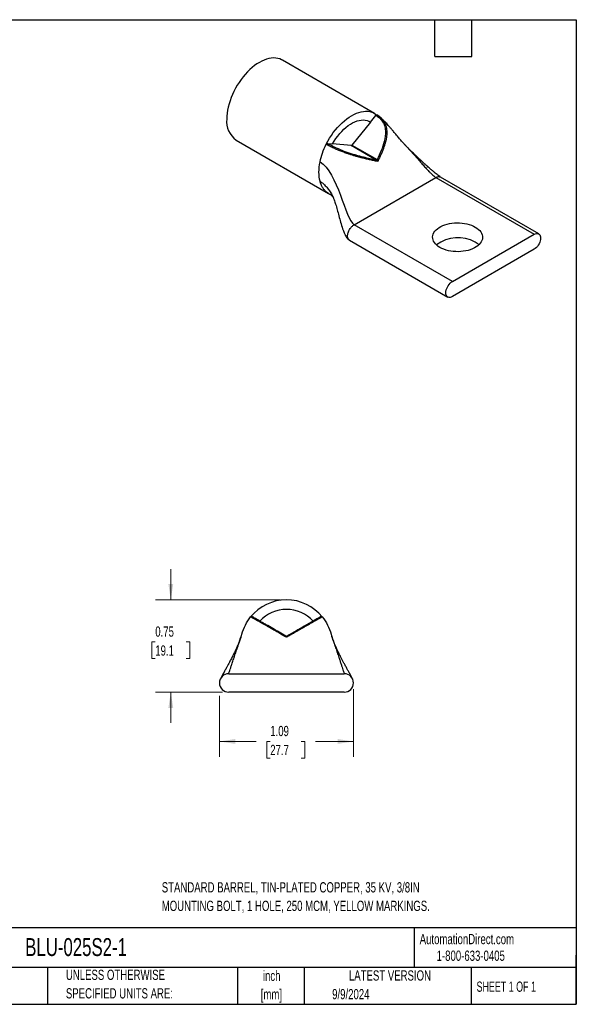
# Model space of a CAD drawing. Header units: inches. Extents: x 0.2 to 10.8, y 0.2 to 8.2.
# Tile 2 of 2: x 6.2 to 10.8, y 0.2 to 8.2. Entities that reach past the tile are written whole.
import ezdxf

# ---------------------------------------------------------------- set-up
doc = ezdxf.new("R2010")
doc.units = ezdxf.units.IN
doc.header["$MEASUREMENT"] = 0
doc.layers.add('TEXT', color=140, linetype='Continuous', lineweight=25)
doc.styles.add('SLDTEXTSTYLE0', font='TXT', dxfattribs={"width": 0.7})
doc.styles.add('SLDTEXTSTYLE1', font='TXT', dxfattribs={"width": 0.65})
doc.dimstyles.new('SLDDIMSTYLE0', dxfattribs={"dimtxt": 0.084961, "dimasz": 0.13, "dimexe": 0, "dimexo": 0.0625, "dimgap": 0.02124, "dimtad": 0, "dimtih": 1, "dimtoh": 1, "dimrnd": 1e-09, "dimdsep": 46, "dimtxsty": 'SLDTEXTSTYLE0', "dimsah": 1, "dimcen": 0.09, "dimadec": 0, "dimazin": 2, "dimtfac": 1, "dimtmove": 0, "dimatfit": 0, "dimfxl": 0, "dimfrac": 2, "dimtolj": 1, "dimtzin": 12, "dimarcsym": 0})
doc.dimstyles.new('SLDDIMSTYLE1', dxfattribs={"dimtxt": 0.084961, "dimasz": 0.13, "dimexe": 0, "dimexo": 0.0625, "dimgap": 0.02124, "dimtad": 0, "dimtih": 1, "dimtoh": 1, "dimrnd": 1e-09, "dimzin": 12, "dimdsep": 46, "dimtxsty": 'SLDTEXTSTYLE0', "dimsah": 1, "dimcen": 0.09, "dimadec": 0, "dimazin": 3, "dimtfac": 1, "dimtofl": 0, "dimtmove": 0, "dimatfit": 3, "dimfxl": 0, "dimfrac": 2, "dimtolj": 1, "dimtzin": 12, "dimarcsym": 0})

# ---------------------------------------------------------------- blocks, each defined once
blk = doc.blocks.new('_D_5')
at = {"color": 7, "linetype": 'Continuous', "lineweight": 0}
for p, q in [((7.4519, 3.5363), (7.4519, 3.7863)), ((8.3428, 3.5363), (7.3269, 3.5363)), ((7.3257, 3.1939), (7.2971, 3.1939)), ((7.2971, 3.1939), (7.2971, 3.0589)), ((7.5781, 3.1939), (7.6067, 3.1939)), ((7.6067, 3.1939), (7.6067, 3.0589)), ((7.2971, 3.0589), (7.3257, 3.0589)), ((7.6067, 3.0589), (7.5781, 3.0589)), ((7.8728, 2.7863), (7.3269, 2.7863)), ((7.4519, 2.7863), (7.4519, 2.5363))]:
    blk.add_line(p, q, dxfattribs=at)
at = {"color": 7, "linetype": 'Continuous', "lineweight": 18}
for points in [[(7.4519, 3.5363), (7.4719, 3.6663), (7.4319, 3.6663)], [(7.4519, 2.7863), (7.4319, 2.6563), (7.4719, 2.6563)]]:
    blk.add_solid(points, dxfattribs=at)
at = {"color": 7, "linetype": 'Continuous', "lineweight": 18, "char_height": 0.08333, "attachment_point": 1, "style": 'SLDTEXTSTYLE0'}
for s, insert in [('0.75', (7.3257, 3.3203)), ('19.1', (7.3257, 3.1663))]:
    blk.add_mtext(s, dxfattribs=dict(at, insert=insert))
blk = doc.blocks.new('_D_6')
at = {"color": 7, "linetype": 'Continuous', "lineweight": 0}
for p, q in [((8.9378, 2.8113), (8.9378, 2.2607)), ((7.8478, 2.7563), (7.8478, 2.2607)), ((7.8478, 2.3857), (8.1456, 2.3857)), ((8.2607, 2.3857), (8.2322, 2.3857)), ((8.2322, 2.3857), (8.2322, 2.2506)), ((8.5132, 2.3857), (8.5417, 2.3857)), ((8.5417, 2.3857), (8.5417, 2.2506)), ((8.9378, 2.3857), (8.6283, 2.3857)), ((8.2322, 2.2506), (8.2607, 2.2506)), ((8.5417, 2.2506), (8.5132, 2.2506))]:
    blk.add_line(p, q, dxfattribs=at)
at = {"color": 7, "linetype": 'Continuous', "lineweight": 18}
for points in [[(7.8478, 2.3857), (7.9778, 2.3657), (7.9778, 2.4057)], [(8.9378, 2.3857), (8.8078, 2.4057), (8.8078, 2.3657)]]:
    blk.add_solid(points, dxfattribs=at)
at = {"color": 7, "linetype": 'Continuous', "lineweight": 18, "char_height": 0.08333, "attachment_point": 1, "style": 'SLDTEXTSTYLE0'}
for s, insert in [('1.09', (8.2607, 2.5121)), ('27.7', (8.2607, 2.3581))]:
    blk.add_mtext(s, dxfattribs=dict(at, insert=insert))

msp = doc.modelspace()

# ---------------------------------------------------------------- linework, layer by layer
for p, q in [((9.1093, 7.4886), (8.3598, 7.9213)), ((9.0756, 7.4184), (9.1189, 7.4723)), ((9.1507, 7.4598), (9.1269, 7.4761)), ((9.0756, 7.4184), (8.9254, 7.2316)), ((7.9848, 7.2718), (8.7344, 6.8391)), ((8.7248, 7.2448), (8.7681, 7.2409)), ((8.9183, 7.2275), (8.7681, 7.2409)), ((9.1228, 7.1094), (8.9183, 7.2275)), ((8.9254, 7.2316), (9.1299, 7.1135)), ((8.9431, 6.5842), (9.6077, 6.9679)), ((9.6077, 6.9679), (10.4068, 6.5066)), ((10.4443, 6.5103), (9.6452, 6.9716)), ((9.7421, 6.1229), (8.9431, 6.5842)), ((9.7421, 6.1229), (10.4068, 6.5066)), ((8.9056, 6.458), (9.7046, 5.9967)), ((10.4068, 6.3842), (9.7421, 6.0004)), ((7.8615, 2.9046), (7.8614, 2.9044)), ((7.9228, 2.9363), (8.8628, 2.9363)), ((8.9241, 2.9044), (8.924, 2.9047)), ((8.8628, 2.7863), (7.9228, 2.7863))]:
    msp.add_line(p, q)
at = {"flags": 128}
for points in [[(8.3598, 7.9213), (8.3527, 7.9251), (8.3376, 7.9314), (8.3217, 7.9358), (8.3049, 7.9383), (8.2874, 7.9389), (8.2692, 7.9375), (8.2505, 7.9343), (8.2313, 7.9292), (8.2118, 7.9222), (8.1921, 7.9134), (8.1723, 7.9028), (8.1525, 7.8905), (8.1328, 7.8765), (8.1133, 7.861), (8.0942, 7.844), (8.0754, 7.8257), (8.0573, 7.806), (8.0397, 7.7852), (8.0229, 7.7633), (8.007, 7.7405), (7.992, 7.7169), (7.9779, 7.6926), (7.965, 7.6678), (7.9532, 7.6426), (7.9427, 7.6171), (7.9334, 7.5915), (7.9255, 7.5659), (7.9189, 7.5405), (7.9138, 7.5155), (7.9101, 7.4908), (7.9079, 7.4668), (7.9072, 7.4435)], [(8.7158, 7.2376), (8.7287, 7.2622), (8.7427, 7.2862), (8.7577, 7.3096), (8.7736, 7.3321), (8.7903, 7.3538), (8.8077, 7.3744), (8.8258, 7.3938), (8.8443, 7.4119), (8.8633, 7.4287), (8.8827, 7.4441), (8.9022, 7.4579), (8.9219, 7.4701), (8.9415, 7.4806), (8.961, 7.4893), (8.9804, 7.4963), (8.9994, 7.5014), (9.018, 7.5047), (9.036, 7.5061), (9.0534, 7.5057), (9.0701, 7.5033), (9.086, 7.4991), (9.101, 7.493), (9.115, 7.4852), (9.1279, 7.4755)], [(8.7681, 7.2409), (8.781, 7.2631), (8.795, 7.2845), (8.81, 7.305), (8.8257, 7.3245), (8.8422, 7.3427), (8.8593, 7.3597), (8.8768, 7.3752), (8.8947, 7.3891), (8.9128, 7.4013), (8.9309, 7.4118), (8.949, 7.4204), (8.9669, 7.4272), (8.9844, 7.4319), (9.0015, 7.4347), (9.018, 7.4354), (9.0337, 7.4342), (9.0487, 7.4309), (9.0627, 7.4256), (9.0756, 7.4184)], [(9.9281, 6.565), (9.9419, 6.5562), (9.954, 6.5466), (9.9645, 6.5364), (9.973, 6.5256), (9.9797, 6.5144), (9.9843, 6.5028), (9.9869, 6.491), (9.9875, 6.4792), (9.9859, 6.4673), (9.9823, 6.4556), (9.9766, 6.4442), (9.969, 6.4332), (9.9595, 6.4227), (9.9481, 6.4128), (9.9352, 6.4036), (9.9206, 6.3952), (9.9047, 6.3877), (9.8875, 6.3811), (9.8693, 6.3757), (9.8502, 6.3712), (9.8304, 6.368), (9.8102, 6.3659), (9.7897, 6.365), (9.7691, 6.3653), (9.7487, 6.3668), (9.7287, 6.3695), (9.7092, 6.3733), (9.6905, 6.3783), (9.6728, 6.3843), (9.6562, 6.3913), (9.641, 6.3993), (9.6272, 6.4081), (9.615, 6.4177), (9.6046, 6.4279), (9.596, 6.4387), (9.5894, 6.4499), (9.5847, 6.4615), (9.5821, 6.4732), (9.5816, 6.4851), (9.5832, 6.4969), (9.5868, 6.5086), (9.5924, 6.52), (9.6001, 6.5311), (9.6096, 6.5416), (9.6209, 6.5515), (9.6339, 6.5607), (9.6484, 6.5691), (9.6644, 6.5766), (9.6815, 6.5831), (9.6998, 6.5886), (9.7189, 6.593), (9.7386, 6.5963), (9.7589, 6.5984), (9.7794, 6.5993), (9.7999, 6.599), (9.8203, 6.5975), (9.8404, 6.5948), (9.8598, 6.591), (9.8785, 6.586), (9.8962, 6.58), (9.9128, 6.573), (9.9281, 6.565)], [(10.4068, 6.5066), (10.416, 6.511), (10.4249, 6.5134), (10.4333, 6.5137), (10.4409, 6.512), (10.4474, 6.5082), (10.4527, 6.5025), (10.4566, 6.4951), (10.459, 6.4862), (10.4598, 6.476), (10.459, 6.4649), (10.4566, 6.4532), (10.4527, 6.4413), (10.4474, 6.4295), (10.4409, 6.4182), (10.4333, 6.4077), (10.4249, 6.3983), (10.416, 6.3904), (10.4068, 6.3842)], [(9.7421, 6.0004), (9.7329, 5.9961), (9.724, 5.9937), (9.7156, 5.9933), (9.708, 5.9951), (9.7015, 5.9989), (9.6962, 6.0045), (9.6923, 6.012), (9.6899, 6.0209), (9.6891, 6.0311), (9.6899, 6.0422), (9.6923, 6.0539), (9.6962, 6.0658), (9.7015, 6.0776), (9.708, 6.0889), (9.7156, 6.0994), (9.724, 6.1088), (9.7329, 6.1167), (9.7421, 6.1229)], [(8.2749, 3.2996), (8.2758, 3.3006), (8.2767, 3.3015), (8.2776, 3.3023), (8.2784, 3.3028), (8.2792, 3.3032), (8.28, 3.3034), (8.2806, 3.3034), (8.2812, 3.3032)], [(8.544, 3.3188), (8.543, 3.3198), (8.5421, 3.3207), (8.5411, 3.3214), (8.5402, 3.3219), (8.5393, 3.3223), (8.5385, 3.3224), (8.5378, 3.3224), (8.5371, 3.3221)]]:
    msp.add_lwpolyline(points, dxfattribs=at)
for centre, radius, start, end in [((8.0903, 7.423), 0.1843, 173.60377, 235.08405), ((9.1778, 7.4182), 0.0101, 66.5688, 131.51581), ((8.7747, 7.2089), 0.013, 112.96011, 161.25518), ((8.9178, 7.2366), 0.00913, 273.42954, 326.56509), ((9.1869, 7.2398), 0.02, 56.52778, 88.99732), ((9.0106, 7.1266), 0.0102, 343.46206, 36.86243), ((9.1223, 7.1185), 0.00913, 273.42954, 326.56509), ((9.7867, 6.1841), 0.2946, 61.31567, 126.49872), ((9.8514, 6.3069), 0.1558, 47.04035, 60.53527), ((8.3928, 3.1613), 0.375, 39.00342, 140.99658), ((8.3928, 3.1613), 0.2975, 43.03858, 136.96142), ((8.1148, 3.388), 0.00982, 60.54501, 140.07352), ((8.6633, 3.384), 0.00955, 40.59233, 118.68182), ((8.3928, 3.2504), 0.01, 240, 300), ((7.9228, 2.8613), 0.075, 90, 270), ((8.8628, 2.8613), 0.075, 270, 90)]:
    msp.add_arc(centre, radius, start, end)
for points, knots in [([(9.1189, 7.4723), (9.1202, 7.4739), (9.122, 7.4754), (9.1254, 7.4766), (9.127, 7.4764), (9.1279, 7.4755)], [0, 0, 0, 0, 0.5, 0.5, 1, 1, 1, 1]), ([(9.1189, 7.4723), (9.1209, 7.4711), (9.126, 7.468), (9.1359, 7.4614), (9.1455, 7.4538), (9.1541, 7.4458), (9.1607, 7.4389), (9.1664, 7.4321), (9.1698, 7.4274), (9.1711, 7.4257)], [0, 0, 0, 0, 0.095724, 0.250313, 0.500104, 0.616365, 0.749815, 0.909533, 1, 1, 1, 1]), ([(9.1279, 7.4755), (9.1351, 7.4713), (9.144, 7.466), (9.1515, 7.4592), (9.153, 7.4578)], [0, 0, 0, 0, 0.79608, 1, 1, 1, 1]), ([(9.153, 7.4578), (9.1577, 7.4539), (9.1685, 7.4449), (9.177, 7.4338), (9.1818, 7.4274)], [0, 0, 0, 0, 0.427913, 1, 1, 1, 1]), ([(9.3532, 7.2367), (9.3473, 7.243), (9.3368, 7.2544), (9.3233, 7.2699), (9.3119, 7.2832), (9.3007, 7.2965), (9.2885, 7.3112), (9.2761, 7.3263), (9.265, 7.3397), (9.2558, 7.3508), (9.2477, 7.3605), (9.2396, 7.37), (9.2308, 7.3804), (9.2203, 7.3923), (9.2084, 7.4054), (9.1975, 7.4169), (9.1887, 7.4258), (9.1822, 7.4322), (9.1749, 7.4391), (9.1654, 7.4479), (9.1576, 7.4544), (9.1532, 7.458)], [0, 0, 0, 0, 0.091385, 0.163301, 0.215982, 0.271282, 0.339227, 0.410968, 0.469341, 0.513897, 0.555597, 0.595443, 0.638459, 0.69055, 0.75197, 0.811423, 0.845567, 0.873017, 0.900443, 0.944432, 1, 1, 1, 1]), ([(9.1711, 7.4257), (9.179, 7.4146), (9.1851, 7.4024), (9.1939, 7.3764), (9.1964, 7.3623), (9.1992, 7.3196), (9.1949, 7.2897), (9.1873, 7.2598)], [0, 0, 0, 0, 0.25, 0.25, 0.5, 0.5, 1, 1, 1, 1]), ([(9.1818, 7.4274), (9.1831, 7.4256), (9.1856, 7.4219), (9.1891, 7.416), (9.1924, 7.4099), (9.1954, 7.4036), (9.1981, 7.397), (9.2021, 7.386), (9.2063, 7.3697), (9.2088, 7.3485), (9.2091, 7.3267), (9.2074, 7.3045), (9.2038, 7.281), (9.1999, 7.2648), (9.198, 7.2565)], [0, 0, 0, 0, 0.0404295, 0.0812256, 0.1224671, 0.1642374, 0.2066243, 0.2497202, 0.3717144, 0.5000627, 0.6156831, 0.7370784, 0.8649956, 1, 1, 1, 1]), ([(8.7158, 7.2376), (8.7168, 7.2396), (8.7183, 7.2416), (8.7217, 7.2443), (8.7235, 7.2449), (8.7248, 7.2448)], [0, 0, 0, 0, 0.5, 0.5, 1, 1, 1, 1]), ([(8.7624, 7.213), (8.7596, 7.2144), (8.754, 7.2171), (8.7459, 7.2212), (8.738, 7.2253), (8.7304, 7.2294), (8.7229, 7.2335), (8.7182, 7.2363), (8.7158, 7.2376)], [0, 0, 0, 0, 0.169174, 0.336872, 0.50345, 0.669261, 0.834656, 1, 1, 1, 1]), ([(9.0204, 7.1237), (9.0158, 7.1248), (9.0069, 7.1271), (8.9935, 7.1306), (8.9803, 7.1341), (8.9673, 7.1377), (8.9544, 7.1413), (8.9418, 7.145), (8.9294, 7.1488), (8.9171, 7.1526), (8.9051, 7.1565), (8.8857, 7.1629), (8.8592, 7.1722), (8.831, 7.183), (8.8091, 7.1919), (8.7928, 7.1989), (8.7772, 7.206), (8.7673, 7.2107), (8.7624, 7.213)], [0, 0, 0, 0, 0.056057, 0.110653, 0.163804, 0.215535, 0.265881, 0.314887, 0.362606, 0.409102, 0.454448, 0.498726, 0.627759, 0.748412, 0.813596, 0.876905, 0.938881, 1, 1, 1, 1]), ([(9.0187, 7.1327), (8.9992, 7.1376), (8.9794, 7.1429), (8.9487, 7.1517), (8.9383, 7.1548), (8.9172, 7.1614), (8.9064, 7.1649), (8.874, 7.176), (8.8523, 7.1841), (8.8093, 7.2019), (8.789, 7.2112), (8.7697, 7.2208)], [0, 0, 0, 0, 0.25, 0.25, 0.375, 0.375, 0.5, 0.5, 0.75, 0.75, 1, 1, 1, 1]), ([(9.1873, 7.2598), (9.181, 7.2351), (9.1724, 7.2106), (9.1528, 7.1617), (9.1417, 7.1375), (9.1299, 7.1135)], [0, 0, 0, 0, 0.5, 0.5, 1, 1, 1, 1]), ([(9.198, 7.2565), (9.1969, 7.2526), (9.1948, 7.2447), (9.1912, 7.2327), (9.1872, 7.2204), (9.1829, 7.2078), (9.1781, 7.195), (9.1729, 7.1819), (9.1674, 7.1686), (9.1616, 7.155), (9.1554, 7.1412), (9.1488, 7.1271), (9.142, 7.1129), (9.1372, 7.1033), (9.1348, 7.0985)], [0, 0, 0, 0, 0.073225, 0.148299, 0.225242, 0.304066, 0.384766, 0.467326, 0.551725, 0.637931, 0.725908, 0.815611, 0.906993, 1, 1, 1, 1]), ([(9.3518, 7.2379), (9.3573, 7.2322), (9.3767, 7.2118), (9.4086, 7.1763), (9.4446, 7.136), (9.476, 7.1004), (9.5027, 7.0704), (9.5276, 7.0429), (9.5492, 7.0198), (9.5675, 7.0013), (9.5824, 6.9872), (9.5959, 6.9756), (9.604, 6.9703), (9.6077, 6.9679)], [0, 0, 0, 0, 0.063111, 0.223999, 0.382238, 0.496347, 0.604284, 0.704066, 0.793849, 0.856384, 0.911364, 0.95887, 1, 1, 1, 1]), ([(9.6452, 6.9716), (9.6408, 6.9744), (9.6317, 6.9801), (9.6169, 6.9916), (9.6018, 7.0039), (9.5854, 7.0178), (9.5687, 7.0322), (9.5529, 7.0463), (9.5398, 7.058), (9.5293, 7.0675), (9.52, 7.0759), (9.5105, 7.0846), (9.4996, 7.0946), (9.4865, 7.1067), (9.4725, 7.1197), (9.4589, 7.1324), (9.448, 7.1427), (9.4394, 7.1509), (9.4311, 7.1589), (9.4211, 7.1684), (9.4081, 7.181), (9.3922, 7.1966), (9.3735, 7.2154), (9.3603, 7.2293), (9.3532, 7.2367)], [0, 0, 0, 0, 0.044142, 0.091249, 0.140185, 0.18891, 0.250124, 0.303565, 0.346459, 0.381493, 0.408972, 0.441245, 0.478455, 0.520712, 0.576332, 0.623602, 0.661467, 0.690022, 0.714406, 0.74986, 0.796293, 0.853556, 0.921494, 1, 1, 1, 1]), ([(9.1348, 7.0985), (9.1291, 7.0996), (9.1179, 7.1018), (9.1011, 7.1053), (9.0845, 7.1088), (9.0682, 7.1124), (9.0521, 7.1161), (9.0362, 7.1198), (9.0256, 7.1224), (9.0204, 7.1237)], [0, 0, 0, 0, 0.154171, 0.304766, 0.451648, 0.594697, 0.733816, 0.868932, 1, 1, 1, 1]), ([(9.1348, 7.0985), (9.1345, 7.0989), (9.1337, 7.0999), (9.1324, 7.1015), (9.1309, 7.1031), (9.1292, 7.1048), (9.1272, 7.1066), (9.1249, 7.1083), (9.1235, 7.1091), (9.1228, 7.1094)], [0, 0, 0, 0, 0.090247, 0.24975, 0.390212, 0.499745, 0.697413, 0.863966, 1, 1, 1, 1]), ([(9.1299, 7.1135), (9.1302, 7.1131), (9.1308, 7.1124), (9.1317, 7.1109), (9.1326, 7.109), (9.1333, 7.1069), (9.1339, 7.1048), (9.1343, 7.1026), (9.1346, 7.1004), (9.1347, 7.099), (9.1348, 7.0985)], [0, 0, 0, 0, 0.099221, 0.2154167, 0.3491586, 0.5004224, 0.6097685, 0.7501704, 0.9090155, 1, 1, 1, 1]), ([(9.6077, 6.9679), (9.6112, 6.9697), (9.6182, 6.9732), (9.6282, 6.9753), (9.6375, 6.9751), (9.6427, 6.9728), (9.6452, 6.9716)], [0, 0, 0, 0, 0.250026, 0.500052, 0.750077, 1, 1, 1, 1]), ([(8.6657, 6.9368), (8.6742, 6.9311), (8.6915, 6.9196), (8.7151, 6.8952), (8.7372, 6.8666), (8.7553, 6.8388), (8.7655, 6.8203), (8.7693, 6.8132)], [0, 0, 0, 0, 0.203249, 0.413241, 0.632219, 0.860307, 1, 1, 1, 1]), ([(8.7343, 6.8396), (8.729, 6.8428), (8.7169, 6.8501), (8.701, 6.866), (8.6862, 6.8862), (8.6741, 6.9096), (8.6685, 6.9277), (8.6657, 6.9368)], [0, 0, 0, 0, 0.1643727, 0.3732796, 0.5821864, 0.7910932, 1, 1, 1, 1]), ([(8.7344, 6.8391), (8.7374, 6.8373), (8.7427, 6.8342), (8.7495, 6.8295), (8.7539, 6.8263), (8.7565, 6.8244), (8.7588, 6.8225), (8.7613, 6.8204), (8.7637, 6.8184), (8.7658, 6.8165), (8.7676, 6.8147), (8.769, 6.8133), (8.7698, 6.8124), (8.7701, 6.8121), (8.7702, 6.812)], [0, 0, 0, 0, 0.170152, 0.292381, 0.365199, 0.416632, 0.477695, 0.548162, 0.626474, 0.712261, 0.800077, 0.883494, 0.962637, 1, 1, 1, 1]), ([(8.7692, 6.8139), (8.7699, 6.8126), (8.7712, 6.8102), (8.7729, 6.8062), (8.7741, 6.8031), (8.7753, 6.8001), (8.7774, 6.7949), (8.7812, 6.7846), (8.7868, 6.7684), (8.7951, 6.7424), (8.8059, 6.705), (8.8191, 6.6559), (8.833, 6.6041), (8.8457, 6.5608), (8.8573, 6.5284), (8.8649, 6.5106), (8.8717, 6.4969), (8.8788, 6.4846), (8.8873, 6.4732), (8.8966, 6.4639), (8.9026, 6.46), (8.9056, 6.458)], [0, 0, 0, 0, 0.040873, 0.071683, 0.092921, 0.103264, 0.113124, 0.152119, 0.200023, 0.248515, 0.36433, 0.486107, 0.613529, 0.74345, 0.803711, 0.855357, 0.878495, 0.909922, 0.951845, 0.975382, 1, 1, 1, 1]), ([(8.9056, 6.458), (8.9056, 6.458), (8.9029, 6.459), (8.8988, 6.4633), (8.8938, 6.4709), (8.8906, 6.4807), (8.8902, 6.4884), (8.89, 6.4923)], [0, 0, 0, 0, 0.000103, 0.250077, 0.500052, 0.750026, 1, 1, 1, 1]), ([(8.1014, 3.3973), (8.1027, 3.399), (8.1049, 3.4004), (8.1097, 3.4013), (8.1123, 3.4008), (8.1141, 3.3997)], [0, 0, 0, 0, 0.5, 0.5, 1, 1, 1, 1]), ([(8.1073, 3.3943), (8.1066, 3.3946), (8.1054, 3.3953), (8.1039, 3.396), (8.1028, 3.3966), (8.102, 3.397), (8.1015, 3.3973), (8.1014, 3.3973), (8.1014, 3.3973)], [0, 0, 0, 0, 0.169174, 0.336872, 0.50345, 0.669261, 0.834656, 1, 1, 1, 1]), ([(8.2749, 3.2996), (8.2707, 3.3021), (8.2622, 3.3069), (8.2499, 3.314), (8.2381, 3.3208), (8.2268, 3.3273), (8.216, 3.3335), (8.2057, 3.3394), (8.1959, 3.345), (8.1867, 3.3503), (8.1779, 3.3552), (8.1643, 3.363), (8.1475, 3.3724), (8.1324, 3.3808), (8.1226, 3.3861), (8.1162, 3.3895), (8.111, 3.3923), (8.1085, 3.3936), (8.1073, 3.3943)], [0, 0, 0, 0, 0.056057, 0.110653, 0.163804, 0.215535, 0.265881, 0.314887, 0.362606, 0.409102, 0.454448, 0.498726, 0.627759, 0.748412, 0.813596, 0.876905, 0.938881, 1, 1, 1, 1]), ([(8.2812, 3.3032), (8.2627, 3.3139), (8.2447, 3.3243), (8.219, 3.3392), (8.2106, 3.344), (8.1944, 3.3533), (8.1866, 3.3579), (8.1645, 3.3706), (8.1517, 3.378), (8.1313, 3.3898), (8.1241, 3.3939), (8.1196, 3.3965)], [0, 0, 0, 0, 0.25, 0.25, 0.375, 0.375, 0.5, 0.5, 0.75, 0.75, 1, 1, 1, 1]), ([(8.6587, 3.3923), (8.6536, 3.3894), (8.6469, 3.3855), (8.6306, 3.3761), (8.6208, 3.3705), (8.5889, 3.352), (8.5638, 3.3375), (8.5371, 3.3221)], [0, 0, 0, 0, 0.25, 0.25, 0.5, 0.5, 1, 1, 1, 1]), ([(8.6705, 3.3902), (8.6696, 3.3897), (8.6678, 3.3887), (8.6648, 3.3871), (8.6615, 3.3853), (8.6578, 3.3833), (8.6538, 3.3811), (8.6469, 3.3773), (8.636, 3.3713), (8.6205, 3.3626), (8.6036, 3.353), (8.5856, 3.3427), (8.5656, 3.3312), (8.5513, 3.323), (8.544, 3.3188)], [0, 0, 0, 0, 0.0404295, 0.0812256, 0.1224671, 0.1642374, 0.2066243, 0.2497202, 0.3717144, 0.5000627, 0.6156831, 0.7370784, 0.8649956, 1, 1, 1, 1]), ([(8.6714, 3.3997), (8.6714, 3.3997), (8.6714, 3.3996), (8.6706, 3.3992), (8.669, 3.3983), (8.6667, 3.3969), (8.6643, 3.3956), (8.6616, 3.394), (8.6595, 3.3928), (8.6587, 3.3923)], [0, 0, 0, 0, 0.095724, 0.250313, 0.500104, 0.616365, 0.749815, 0.909533, 1, 1, 1, 1]), ([(8.6842, 3.3973), (8.6842, 3.3973), (8.6841, 3.3973), (8.6836, 3.397), (8.6828, 3.3966), (8.6817, 3.396), (8.6802, 3.3952), (8.6784, 3.3943), (8.6762, 3.3931), (8.6736, 3.3918), (8.6716, 3.3907), (8.6705, 3.3902)], [0, 0, 0, 0, 0.1093967, 0.2186633, 0.3280425, 0.4377684, 0.5480731, 0.6591931, 0.7713753, 0.8848827, 1, 1, 1, 1]), ([(8.6714, 3.3997), (8.6733, 3.4008), (8.6758, 3.4013), (8.6807, 3.4004), (8.6828, 3.399), (8.6842, 3.3973)], [0, 0, 0, 0, 0.5, 0.5, 1, 1, 1, 1]), ([(8.3928, 3.2318), (8.3866, 3.2353), (8.3744, 3.2423), (8.3564, 3.2527), (8.339, 3.2627), (8.3221, 3.2724), (8.3058, 3.2818), (8.2901, 3.2909), (8.2799, 3.2967), (8.2749, 3.2996)], [0, 0, 0, 0, 0.154171, 0.304766, 0.451648, 0.594697, 0.733816, 0.868932, 1, 1, 1, 1]), ([(8.544, 3.3188), (8.5405, 3.3168), (8.5334, 3.3127), (8.5224, 3.3064), (8.5111, 3.2999), (8.4994, 3.2931), (8.4872, 3.2861), (8.4748, 3.279), (8.4619, 3.2716), (8.4487, 3.264), (8.4352, 3.2562), (8.4214, 3.2482), (8.4072, 3.2401), (8.3976, 3.2345), (8.3928, 3.2318)], [0, 0, 0, 0, 0.073225, 0.148299, 0.225242, 0.304066, 0.384766, 0.467326, 0.551725, 0.637931, 0.725908, 0.815611, 0.906993, 1, 1, 1, 1]), ([(8.5371, 3.3221), (8.5151, 3.3094), (8.4923, 3.2962), (8.4455, 3.2692), (8.4217, 3.2555), (8.3978, 3.2417)], [0, 0, 0, 0, 0.5, 0.5, 1, 1, 1, 1]), ([(8.0245, 3.2403), (8.022, 3.2328), (8.0173, 3.2191), (8.0102, 3.2001), (8.0041, 3.1851), (7.9986, 3.1718), (7.9928, 3.1585), (7.985, 3.1413), (7.9749, 3.1198), (7.9621, 3.0937), (7.948, 3.066), (7.9337, 3.0386), (7.92, 3.0128), (7.9104, 2.995), (7.9046, 2.9842), (7.9017, 2.9788), (7.8984, 2.9729), (7.8944, 2.9654), (7.8883, 2.9543), (7.8805, 2.9399), (7.8733, 2.9266), (7.8679, 2.9166), (7.8643, 2.91), (7.8629, 2.9072), (7.8622, 2.9059)], [0, 0, 0, 0, 0.066433, 0.121907, 0.165457, 0.203676, 0.241882, 0.280304, 0.346466, 0.42012, 0.494933, 0.575953, 0.648341, 0.709755, 0.725835, 0.74086, 0.755405, 0.777148, 0.807861, 0.856778, 0.913462, 0.942933, 0.972027, 1, 1, 1, 1]), ([(7.9228, 2.9363), (7.923, 2.9371), (7.9236, 2.9387), (7.927, 2.9488), (7.9321, 2.9641), (7.9392, 2.9855), (7.9488, 3.0141), (7.9603, 3.0485), (7.9733, 3.0872), (7.9854, 3.1234), (7.9962, 3.1556), (8.0054, 3.1831), (8.0136, 3.2076), (8.02, 3.2269), (8.023, 3.2357), (8.0241, 3.2391)], [0, 0, 0, 0, 0.036017, 0.079025, 0.129952, 0.199717, 0.278696, 0.382199, 0.492812, 0.607116, 0.695035, 0.781842, 0.866376, 0.947768, 1, 1, 1, 1]), ([(8.0241, 3.2391), (8.0247, 3.2409), (8.0271, 3.248), (8.0298, 3.2559), (8.0303, 3.2576), (8.0306, 3.2584)], [0, 0, 0, 0, 0.14839, 0.580363, 1, 1, 1, 1]), ([(8.3928, 3.2318), (8.3926, 3.2322), (8.3922, 3.2334), (8.3914, 3.2351), (8.3907, 3.2368), (8.3899, 3.2385), (8.3891, 3.24), (8.3883, 3.2412), (8.388, 3.2415), (8.3878, 3.2417)], [0, 0, 0, 0, 0.090247, 0.24975, 0.390212, 0.499745, 0.697413, 0.863966, 1, 1, 1, 1]), ([(8.3978, 3.2417), (8.3977, 3.2416), (8.3974, 3.2414), (8.3969, 3.2407), (8.3963, 3.2396), (8.3956, 3.2383), (8.3949, 3.2368), (8.3941, 3.2351), (8.3934, 3.2334), (8.393, 3.2322), (8.3928, 3.2318)], [0, 0, 0, 0, 0.099221, 0.2154167, 0.3491586, 0.5004224, 0.6097685, 0.7501704, 0.9090155, 1, 1, 1, 1]), ([(8.755, 3.2584), (8.7553, 3.2576), (8.7558, 3.2559), (8.7584, 3.2481), (8.7608, 3.2411), (8.7614, 3.2393)], [0, 0, 0, 0, 0.421596, 0.855537, 1, 1, 1, 1]), ([(8.9238, 2.9053), (8.9229, 2.9071), (8.921, 2.9107), (8.9149, 2.922), (8.9075, 2.9356), (8.8998, 2.9497), (8.8929, 2.9622), (8.8867, 2.9736), (8.8802, 2.9856), (8.8735, 2.9982), (8.8648, 3.0143), (8.8548, 3.0332), (8.8434, 3.0548), (8.8312, 3.0784), (8.8185, 3.1037), (8.8052, 3.1312), (8.7938, 3.1561), (8.7836, 3.1798), (8.7763, 3.1977), (8.7712, 3.2109), (8.7676, 3.2206), (8.7645, 3.2299), (8.7622, 3.237), (8.7611, 3.2401)], [0, 0, 0, 0, 0.039132, 0.07912, 0.135184, 0.180532, 0.213103, 0.245448, 0.279521, 0.31523, 0.351806, 0.415126, 0.472638, 0.531288, 0.610507, 0.681912, 0.755201, 0.816407, 0.886151, 0.923033, 0.954341, 0.979526, 1, 1, 1, 1]), ([(8.7614, 3.2393), (8.7625, 3.2359), (8.7655, 3.2271), (8.7719, 3.2078), (8.781, 3.1807), (8.7922, 3.1472), (8.8052, 3.1084), (8.8173, 3.0722), (8.828, 3.0402), (8.837, 3.0134), (8.8451, 2.9891), (8.8516, 2.9696), (8.8566, 2.9549), (8.8599, 2.9449), (8.8623, 2.9379), (8.8626, 2.9368), (8.8628, 2.9363)], [0, 0, 0, 0, 0.0528245, 0.1339109, 0.2181276, 0.3316636, 0.446434, 0.559315, 0.6407152, 0.7177134, 0.7888931, 0.8529404, 0.8975504, 0.9367708, 0.9706599, 1, 1, 1, 1])]:
    msp.add_open_spline(points, degree=3, knots=knots)
for points in [[(8.6657, 7.0953), (8.6753, 7.1421), (8.6925, 7.1909), (8.7158, 7.2376)], [(8.7697, 7.2208), (8.7538, 7.2287), (8.7386, 7.2368), (8.7248, 7.2448)], [(9.1228, 7.1094), (9.0895, 7.1162), (9.0548, 7.1237), (9.0187, 7.1327)], [(8.6567, 7.0108), (8.6567, 7.0375), (8.6597, 7.066), (8.6657, 7.0953)], [(8.6657, 7.0953), (8.8082, 7.013), (8.8718, 6.6253), (8.9431, 6.5842)], [(8.6657, 6.9368), (8.6597, 6.9591), (8.6567, 6.9841), (8.6567, 7.0108)], [(8.89, 6.4923), (8.89, 6.5007), (8.8931, 6.5193), (8.9057, 6.5472), (8.9236, 6.5703), (8.9367, 6.5805), (8.9431, 6.5842)], [(8.0306, 3.2584), (8.0441, 3.3089), (8.0684, 3.3566), (8.1014, 3.3973)], [(8.1196, 3.3965), (8.116, 3.3986), (8.1141, 3.3997), (8.1141, 3.3997)], [(8.6842, 3.3973), (8.7172, 3.3566), (8.7415, 3.3089), (8.755, 3.2584)], [(8.3878, 3.2417), (8.3516, 3.2626), (8.3155, 3.2835), (8.2812, 3.3032)]]:
    msp.add_open_spline(points, degree=3)
at = {"layer": 'TEXT'}
for p, q in [((0.25, 8.25), (10.75, 8.25)), ((9.6, 7.95), (9.6, 8.25)), ((9.9, 7.95), (9.9, 8.25)), ((10.75, 8.25), (10.75, 0.25)), ((9.6, 7.95), (9.9, 7.95)), ((10.75, 0.8711), (0.25, 0.8711)), ((9.4321, 0.8711), (9.4321, 0.55)), ((10.75, 0.25), (10.75, 0.65)), ((10.75, 0.55), (0.25, 0.55)), ((6.448, 0.55), (6.448, 0.25)), ((7.9931, 0.55), (7.9931, 0.25)), ((8.5359, 0.55), (8.5359, 0.25)), ((9.8956, 0.55), (9.8956, 0.25)), ((0.25, 0.25), (10.75, 0.25))]:
    msp.add_line(p, q, dxfattribs=at)

# ---------------------------------------------------------------- texts
at = {"color": 7, "linetype": 'Continuous', "lineweight": 0, "char_height": 0.083333, "attachment_point": 1, "style": 'SLDTEXTSTYLE0'}
for s, insert in [('STANDARD BARREL, TIN-PLATED COPPER, 35 KV, 3/8IN', (7.3783, 1.2421)), ('MOUNTING BOLT, 1 HOLE, 250 MCM, YELLOW MARKINGS.', (7.3783, 1.0916))]:
    msp.add_mtext(s, dxfattribs=dict(at, insert=insert))
at = {"color": 179, "linetype": 'Continuous', "lineweight": 18, "char_height": 0.083333, "attachment_point": 1, "style": 'SLDTEXTSTYLE0'}
for s, insert in [('AutomationDirect.com', (9.4762, 0.8219)), ('1-800-633-0405', (9.6138, 0.6865))]:
    msp.add_mtext(s, dxfattribs=dict(at, insert=insert))
at = {"layer": 'TEXT'}
for s, insert, char_height, attachment_point, style in [('BLU-025S2-1', (6.268, 0.788), 0.145833, 1, 'SLDTEXTSTYLE0'), ('UNLESS OTHERWISE', (6.5987, 0.5315), 0.083333, 1, 'SLDTEXTSTYLE0'), ('inch', (8.2726, 0.5235), 0.08333, 2, 'SLDTEXTSTYLE0'), ('LATEST VERSION', (9.2343, 0.5261), 0.083333, 2, 'SLDTEXTSTYLE0'), ('SHEET 1 OF 1', (9.9386, 0.4351), 0.083333, 1, 'SLDTEXTSTYLE1'), ('SPECIFIED UNITS ARE:', (6.5987, 0.381), 0.083333, 1, 'SLDTEXTSTYLE0'), ('[mm]', (8.2698, 0.373), 0.08333, 2, 'SLDTEXTSTYLE0'), ('9/9/2024', (8.7643, 0.3743), 0.08333, 1, 'SLDTEXTSTYLE0')]:
    msp.add_mtext(s, dxfattribs=dict(at, insert=insert, char_height=char_height, attachment_point=attachment_point, style=style))

# ---------------------------------------------------------------- dimensions: what is measured, and where the dimension line sits
at = {"color": 7, "linetype": 'Continuous', "lineweight": 18}
dim = msp.add_linear_dim(base=(7.4519, 3.5363), p1=(7.9228, 2.7863), p2=(8.3928, 3.5363), angle=90, dimstyle='SLDDIMSTYLE0', dxfattribs=at)
dim.commit()
dim.dimension.update_dxf_attribs({"geometry": '_D_5', "text_midpoint": (7.4519, 3.1939), "dimtype": 160})
dim = msp.add_linear_dim(base=(8.9378, 2.3857), p1=(7.8478, 2.8613), p2=(8.9378, 2.8613), dimstyle='SLDDIMSTYLE1', dxfattribs=at)
dim.commit()
dim.dimension.update_dxf_attribs({"geometry": '_D_6', "text_midpoint": (8.387, 2.3857), "dimtype": 160})

doc.saveas('drawing.dxf')
